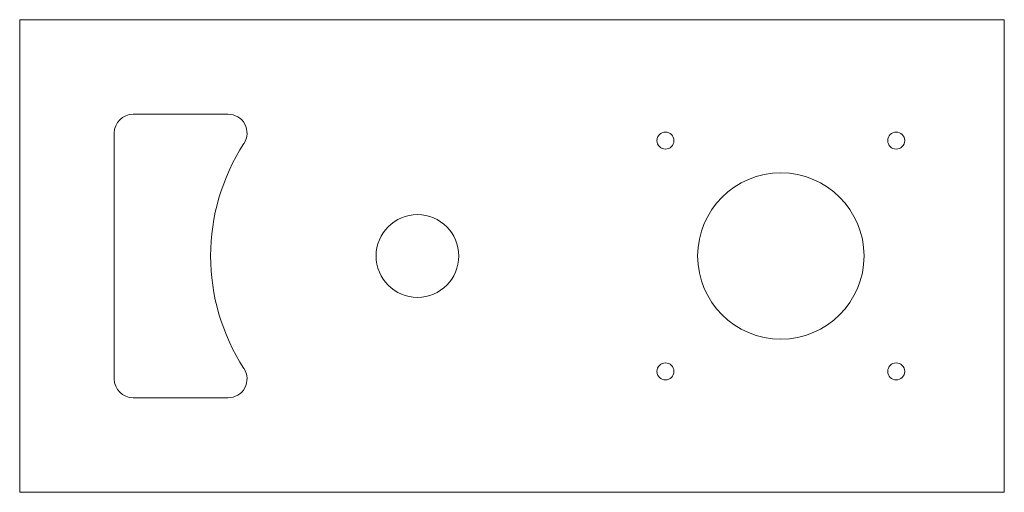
# Model space of a CAD drawing. Header units: inches. Extents: x 2.85 to 8.06, y 3.54 to 6.04.
import ezdxf

# ---------------------------------------------------------------- set-up
doc = ezdxf.new("R2010")
doc.units = ezdxf.units.IN
doc.header["$MEASUREMENT"] = 0

msp = doc.modelspace()

# ---------------------------------------------------------------- linework, layer by layer
at = {"color": 7, "linetype": 'Continuous', "lineweight": 15}
for p, q in [((2.8511, 6.0419), (2.8511, 3.5419)), ((8.0586, 6.0419), (2.8511, 6.0419)), ((8.0586, 3.5419), (8.0586, 6.0419)), ((3.9536, 5.5419), (3.4511, 5.5419)), ((3.3511, 5.4419), (3.3511, 4.1419)), ((3.4511, 4.0419), (3.9536, 4.0419)), ((2.8511, 3.5419), (8.0586, 3.5419))]:
    msp.add_line(p, q, dxfattribs=at)
for centre, radius in [((6.2665, 5.4021), 0.045), ((7.487, 5.4021), 0.045), ((6.8767, 4.7919), 0.44), ((4.9548, 4.7919), 0.2188), ((6.2665, 4.1816), 0.045), ((7.487, 4.1816), 0.045)]:
    msp.add_circle(centre, radius, dxfattribs=at)
for centre, radius, start, end in [((3.4511, 5.4419), 0.1, 90, 180), ((3.9536, 5.4419), 0.1, 327.0093, 90), ((4.9548, 4.7919), 1.0938, 147.0093, 212.9907), ((3.9536, 4.1419), 0.1, 270, 32.9907), ((3.4511, 4.1419), 0.1, 180, 270)]:
    msp.add_arc(centre, radius, start, end, dxfattribs=at)

doc.saveas('drawing.dxf')
